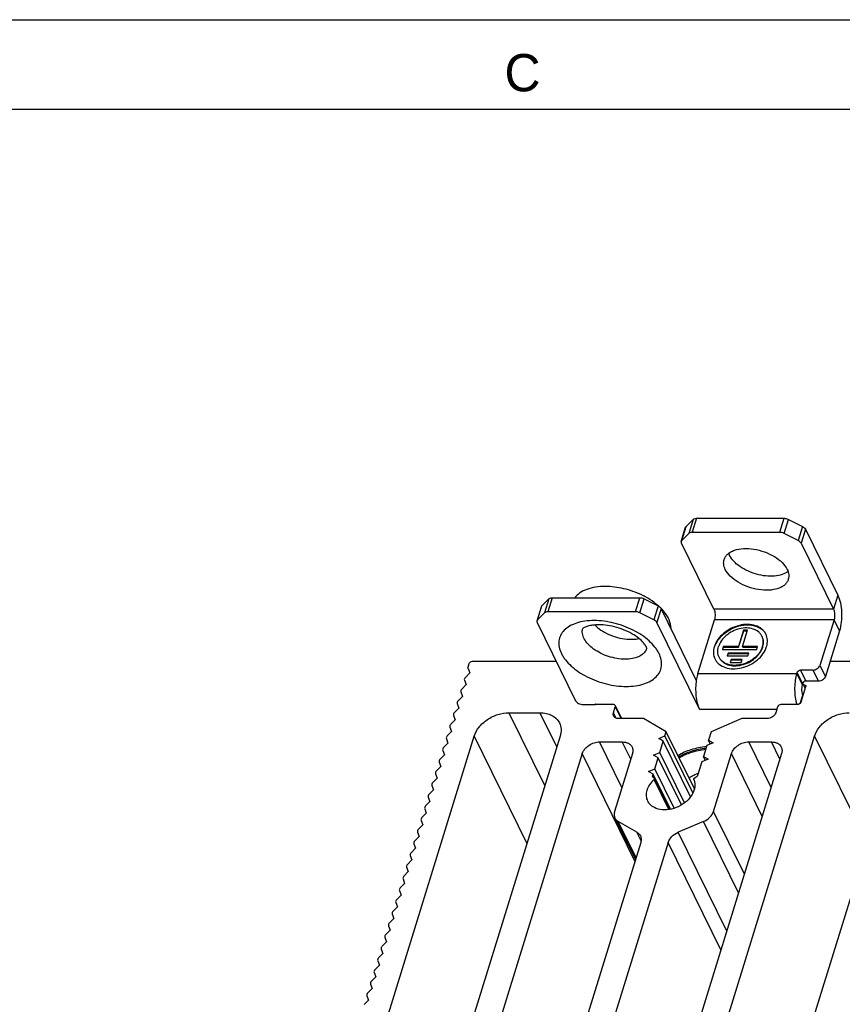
# Model space of a CAD drawing. Header units: millimetres. Extents: x 0 to 420, y 0 to 297.
# Tile 22 of 24: x 225 to 280, y 231 to 297. Entities that reach past the tile are written whole.
import ezdxf

# ---------------------------------------------------------------- set-up
doc = ezdxf.new("R2010")
doc.units = ezdxf.units.MM
doc.header["$LTSCALE"] = 23.1
doc.layers.get('0').update_dxf_attribs({"linetype": 'CONTINUOUS'})
doc.layers.add('ASSI', color=7, linetype='CONTINUOUS')
doc.styles.add('TEXTSTYLE_2', font='trium.ttf')

msp = doc.modelspace()

# ---------------------------------------------------------------- linework, layer by layer
at = {"color": 2, "linetype": 'CONTINUOUS'}
msp.add_line((0, 297), (420, 297), dxfattribs=at)
at = {"color": 7, "linetype": 'CONTINUOUS'}
for p, q in [((18, 291), (414, 291)), ((269.91162, 263.03562), (270.3833, 263.51158)), ((270.60808, 263.5844), (276.47397, 263.5844)), ((276.77023, 263.51158), (277.70904, 263.03562)), ((269.58577, 262.03791), (269.87625, 262.9779)), ((277.90323, 262.8598), (280.07949, 258.42504)), ((260.25234, 257.709), (260.72402, 258.18495)), ((260.9488, 258.25778), (266.81469, 258.25778)), ((267.11095, 258.18495), (268.04976, 257.709)), ((259.92649, 256.71128), (260.21697, 257.65128)), ((270.59619, 252.73981), (268.24394, 257.53318)), ((280.18655, 256.03665), (279.24249, 252.98167)), ((255.30434, 253.60833), (255.37696, 253.84333)), ((255.30494, 253.51042), (255.41358, 253.21667)), ((255.60959, 254), (261.21279, 254)), ((279.55718, 254), (287.4783, 254)), ((255.41358, 253.21667), (255.12339, 252.92292)), ((255.17151, 252.43334), (254.88132, 252.1396)), ((255.06287, 252.72709), (255.17151, 252.43334)), ((277.91936, 252.27668), (277.60467, 251.25835)), ((277.69145, 252.43334), (277.71566, 252.51168)), ((277.69145, 252.43334), (277.78356, 252.43334)), ((278.77724, 252.66834), (277.94828, 252.66834)), ((254.92944, 251.65002), (254.63925, 251.35627)), ((254.8208, 251.94376), (254.92944, 251.65002)), ((277.72294, 251.73087), (277.73997, 251.69617)), ((254.68738, 250.86669), (254.39719, 250.57294)), ((254.57874, 251.16044), (254.68738, 250.86669)), ((265.02983, 251.10169), (263.92455, 251.10169)), ((265.04459, 250.55336), (265.16563, 250.94502)), ((265.16096, 251.03313), (265.5886, 250.16169)), ((276.03415, 250.94502), (275.91311, 250.55336)), ((277.37205, 251.10169), (276.26677, 251.10169)), ((254.33667, 250.37711), (254.44531, 250.08336)), ((258.04453, 250.55336), (260.11692, 250.55336)), ((267.06503, 250.16169), (265.38409, 250.16169)), ((268.58466, 249.28206), (267.06503, 250.16169)), ((273.65061, 250.16169), (271.58732, 249.28206)), ((275.33155, 250.16169), (273.65061, 250.16169)), ((254.0946, 249.59378), (254.20324, 249.30004)), ((254.44531, 250.08336), (254.15512, 249.78961)), ((248.31105, 225.0169), (255.71828, 248.9867)), ((253.85254, 248.81046), (253.96118, 248.51671)), ((254.20324, 249.30004), (253.91305, 249.00629)), ((261.47491, 248.9867), (254.06768, 225.0169)), ((268.07668, 248.81553), (268.4957, 248.99417)), ((268.38529, 248.63689), (268.07668, 248.81553)), ((268.4957, 248.99417), (268.58466, 249.28206)), ((270.36716, 245.18053), (268.4957, 248.99417)), ((270.46428, 245.4518), (268.58466, 249.28206)), ((271.10731, 225.0169), (278.51453, 248.9867)), ((271.58732, 249.28206), (271.41363, 248.72001)), ((284.27117, 248.9867), (276.86394, 225.0169)), ((253.96118, 248.51671), (253.67099, 248.22296)), ((264.11706, 248.59504), (265.63681, 248.59504)), ((268.15681, 247.89751), (268.38529, 248.63689)), ((270.20961, 244.91933), (268.38529, 248.63689)), ((271.30323, 248.36273), (271.07474, 247.62335)), ((271.72225, 248.54137), (271.30323, 248.36273)), ((271.53351, 248.47573), (271.41363, 248.72001)), ((271.41363, 248.72001), (271.72225, 248.54137)), ((274.11057, 248.59504), (275.63032, 248.59504)), ((253.71911, 247.73338), (253.42892, 247.43963)), ((253.61047, 248.02713), (253.71911, 247.73338)), ((262.95393, 247.81171), (255.9098, 225.0169)), ((266.3158, 247.81171), (265.11935, 243.94)), ((267.73778, 247.71887), (268.15681, 247.89751)), ((268.0464, 247.54023), (267.73778, 247.71887)), ((267.81791, 246.80086), (268.0464, 247.54023)), ((269.60108, 244.37213), (268.0464, 247.54023)), ((269.81451, 244.51947), (268.15681, 247.89751)), ((276.30931, 247.81171), (269.26518, 225.0169)), ((271.19461, 247.37907), (271.07474, 247.62335)), ((271.07474, 247.62335), (271.38336, 247.44471)), ((271.75099, 243.94), (272.94744, 247.81171)), ((253.47705, 246.95005), (253.18686, 246.65631)), ((253.36841, 247.2438), (253.47705, 246.95005)), ((270.96433, 247.26607), (270.67705, 246.33641)), ((271.38336, 247.44471), (270.96433, 247.26607)), ((253.23498, 246.16673), (252.94479, 245.87298)), ((253.12634, 246.46048), (253.23498, 246.16673)), ((267.39889, 246.62221), (267.81791, 246.80086)), ((267.70751, 246.44358), (267.39889, 246.62221)), ((267.67439, 246.33641), (267.70751, 246.44358)), ((268.8657, 244.08343), (267.70751, 246.44358)), ((267.7878, 246.15891), (268.81172, 244.07238)), ((269.11907, 244.14937), (267.81791, 246.80086)), ((252.88427, 245.67715), (252.99291, 245.3834)), ((252.64221, 244.89382), (252.75085, 244.60007)), ((252.99291, 245.3834), (252.70272, 245.08965)), ((252.75085, 244.60007), (252.46066, 244.30633)), ((252.50878, 243.81675), (252.21859, 243.523)), ((252.40014, 244.11049), (252.50878, 243.81675)), ((252.26671, 243.03342), (251.97652, 242.73967)), ((252.15807, 243.32717), (252.26671, 243.03342)), ((265.14268, 243.49946), (266.51426, 240.70448)), ((266.62033, 242.53802), (265.37025, 243.26162)), ((271.08083, 243.26162), (269.38352, 242.53802)), ((252.02465, 242.25009), (251.73446, 241.95635)), ((251.91601, 242.54384), (252.02465, 242.25009)), ((251.67394, 241.76051), (251.78258, 241.46677)), ((266.87123, 241.85964), (261.66643, 225.0169)), ((268.71335, 241.85964), (263.50855, 225.0169)), ((251.43187, 240.97719), (251.54052, 240.68344)), ((251.78258, 241.46677), (251.49239, 241.17302)), ((251.54052, 240.68344), (251.25032, 240.38969)), ((251.29845, 239.90011), (251.00826, 239.60636)), ((251.18981, 240.19386), (251.29845, 239.90011)), ((251.05638, 239.11679), (250.76619, 238.82304)), ((250.94774, 239.41053), (251.05638, 239.11679)), ((250.81432, 238.33346), (250.52413, 238.03971)), ((250.70568, 238.62721), (250.81432, 238.33346)), ((250.46361, 237.84388), (250.57225, 237.55013)), ((250.22154, 237.06055), (250.33018, 236.7668)), ((250.57225, 237.55013), (250.28206, 237.25638)), ((249.97948, 236.27723), (250.08812, 235.98348)), ((250.33018, 236.7668), (250.03999, 236.47306)), ((250.08812, 235.98348), (249.79793, 235.68973)), ((249.84605, 235.20015), (249.55586, 234.9064)), ((249.73741, 235.4939), (249.84605, 235.20015)), ((249.60398, 234.41682), (249.31379, 234.12308)), ((249.49534, 234.71057), (249.60398, 234.41682)), ((249.36192, 233.6335), (249.07173, 233.33975)), ((249.25328, 233.92724), (249.36192, 233.6335)), ((249.01121, 233.14392), (249.11985, 232.85017)), ((248.76915, 232.36059), (248.87779, 232.06684)), ((249.11985, 232.85017), (248.82966, 232.55642)), ((248.87779, 232.06684), (248.5876, 231.7731)), ((248.63572, 231.28352), (248.34553, 230.98977)), ((248.52708, 231.57726), (248.63572, 231.28352))]:
    msp.add_line(p, q, dxfattribs=at)
at = {"color": 9, "linetype": 'CONTINUOUS'}
for p, q in [((270.3833, 263.51158), (270.09282, 262.57158)), ((270.60808, 263.5844), (270.3176, 262.64441)), ((276.1835, 262.64441), (276.47397, 263.5844)), ((276.47975, 262.57158), (276.77023, 263.51158)), ((269.62114, 262.09563), (269.91162, 263.03562)), ((277.70904, 263.03562), (277.41856, 262.09563)), ((277.90323, 262.8598), (277.61275, 261.91981)), ((260.72402, 258.18495), (260.43354, 257.24496)), ((260.9488, 258.25778), (260.65832, 257.31779)), ((266.52421, 257.31779), (266.81469, 258.25778)), ((266.82047, 257.24496), (267.11095, 258.18495)), ((280.07949, 258.42504), (279.78901, 257.48505)), ((259.96186, 256.769), (260.25234, 257.709)), ((268.04976, 257.709), (267.75928, 256.769)), ((268.24394, 257.53318), (267.95346, 256.59319)), ((279.78901, 257.48505), (271.77578, 257.48505)), ((279.8205, 256.78258), (271.80727, 256.78258)), ((280.18655, 256.03665), (279.8205, 256.78258)), ((277.94828, 252.66834), (277.58223, 253.41427)), ((278.41119, 253.41427), (278.77724, 252.66834)), ((278.87644, 253.7276), (279.24249, 252.98167)), ((270.69376, 253.17927), (277.3254, 253.17927)), ((277.3254, 253.17927), (277.69145, 252.43334)), ((277.71566, 252.51168), (277.34961, 253.25761)), ((277.89659, 252.20301), (277.78356, 252.43334)), ((277.55158, 251.17634), (277.72294, 251.73087)), ((265.16563, 250.94502), (265.55003, 250.16169)), ((270.80082, 250.79088), (275.98651, 250.79088)), ((258.04453, 250.55336), (260.44648, 245.65871)), ((260.11692, 250.55336), (261.24724, 248.24999)), ((265.2231, 250.1896), (265.04459, 250.55336)), ((255.71828, 248.9867), (259.25055, 241.78868)), ((278.51453, 248.9867), (282.04681, 241.78868)), ((265.61474, 245.54308), (264.11706, 248.59504)), ((266.20197, 247.44336), (265.63681, 248.59504)), ((275.60825, 245.54308), (274.11057, 248.59504)), ((276.19548, 247.44336), (275.63032, 248.59504)), ((266.4862, 240.61369), (262.95393, 247.81171)), ((275.01029, 243.60807), (272.94744, 247.81171)), ((267.74778, 246.18685), (267.67439, 246.33641)), ((268.75024, 244.06295), (267.76357, 246.07359)), ((273.81384, 239.73636), (271.75099, 243.94)), ((266.55709, 240.84309), (265.37025, 243.26162)), ((273.42626, 238.48214), (271.08083, 243.26162)), ((266.89553, 241.97722), (266.62033, 242.53802)), ((272.63321, 235.91584), (269.38352, 242.53802)), ((272.24563, 234.66162), (268.71335, 241.85964))]:
    msp.add_line(p, q, dxfattribs=at)
at = {"color": 3, "linetype": 'CONTINUOUS'}
for p, q in [((270.3176, 262.64441), (276.1835, 262.64441)), ((270.09282, 262.57158), (269.62114, 262.09563)), ((277.41856, 262.09563), (276.47975, 262.57158)), ((271.77578, 257.48505), (269.59951, 261.91981)), ((277.61275, 261.91981), (279.78901, 257.48505)), ((260.43354, 257.24496), (259.96186, 256.769)), ((266.52421, 257.31779), (260.65832, 257.31779)), ((267.75928, 256.769), (266.82047, 257.24496)), ((270.69376, 253.17927), (271.80727, 256.78258)), ((279.8205, 256.78258), (278.87644, 253.7276)), ((259.94023, 256.59319), (262.51305, 251.35033)), ((270.80082, 250.79088), (267.95346, 256.59319)), ((278.41119, 253.41427), (277.58223, 253.41427)), ((277.3254, 253.17927), (277.34961, 253.25761)), ((263.00349, 251.10169), (263.83245, 251.10169))]:
    msp.add_line(p, q, dxfattribs=at)
at = {"color": 7, "linetype": 'CONTINUOUS'}
for centre, radius, start, end in [((264.54842, 253.4443), 5.5418, 61.8143864, 64.4171375), ((264.61441, 253.56935), 5.40041, 61.5584258, 61.8048292), ((265.47668, 254.81008), 3.88643, 47.8136402, 50.3164415), ((278.4304, 252.20579), 0.77319, 162.884305, 166.2320739), ((267.77393, 246.29471), 0.10563, 191.3541563, 206.0662041), ((267.77285, 246.29435), 0.1045, 206.1462972, 213.0734366)]:
    msp.add_arc(centre, radius, start, end, dxfattribs=at)
at = {"color": 3, "linetype": 'CONTINUOUS'}
for centre, radius, start, end in [((265.46895, 258.06908), 2.33832, 224.3356953, 228.9285866), ((265.63379, 258.25306), 2.58532, 228.8533147, 230.0489962), ((279.9605, 251.87297), 2.75601, 193.4422436, 196.2569998)]:
    msp.add_arc(centre, radius, start, end, dxfattribs=at)
at = {"color": 7, "linetype": 'CONTINUOUS'}
for points, knots in [([(270.3833, 263.51158), (270.39528, 263.52367), (270.46057, 263.57161), (270.54513, 263.5844), (270.60808, 263.5844)], [0, 0, 0, 0, 0.21286124, 1, 1, 1, 1]), ([(276.47397, 263.5844), (276.49876, 263.5844), (276.60086, 263.57744), (276.70118, 263.54658), (276.77023, 263.51158)], [0, 0, 0, 0, 0.24251381, 1, 1, 1, 1]), ([(269.87625, 262.9779), (269.88121, 262.99396), (269.89238, 263.0145), (269.90749, 263.03144), (269.91162, 263.03562)], [0, 0, 0, 0, 0.74081255, 1, 1, 1, 1]), ([(277.70904, 263.03562), (277.75189, 263.01389), (277.82671, 262.96533), (277.88546, 262.89601), (277.90323, 262.8598)], [0, 0, 0, 0, 0.5436472, 1, 1, 1, 1]), ([(264.4996, 259.01508), (264.27945, 259.01508), (263.85927, 258.98602), (263.27747, 258.84365), (262.79543, 258.60919), (262.54369, 258.38245), (262.4487, 258.25874)], [0, 0, 0, 0, 0.29298586, 0.55792049, 0.79242841, 1, 1, 1, 1]), ([(266.94146, 258.44279), (266.55646, 258.62718), (265.75601, 258.90676), (264.91372, 259.01508), (264.4996, 259.01508)], [0, 0, 0, 0, 0.50758434, 1, 1, 1, 1]), ([(260.72402, 258.18495), (260.736, 258.19704), (260.80129, 258.24499), (260.88585, 258.25778), (260.9488, 258.25778)], [0, 0, 0, 0, 0.21286124, 1, 1, 1, 1]), ([(266.81469, 258.25778), (266.83948, 258.25778), (266.94158, 258.25082), (267.0419, 258.21996), (267.11095, 258.18495)], [0, 0, 0, 0, 0.24251381, 1, 1, 1, 1]), ([(267.95835, 257.80101), (267.90088, 257.84873), (267.65695, 258.04012), (267.39329, 258.2059), (267.18642, 258.31795)], [0, 0, 0, 0, 0.24098375, 1, 1, 1, 1]), ([(280.07949, 258.42504), (280.11616, 258.35031), (280.18118, 258.18401), (280.28065, 257.80635), (280.3418, 257.27981), (280.32281, 256.64529), (280.24577, 256.2283), (280.18655, 256.03665)], [0, 0, 0, 0, 0.10264004, 0.21932096, 0.48086264, 0.75267975, 1, 1, 1, 1]), ([(260.21697, 257.65128), (260.22193, 257.66733), (260.2331, 257.68788), (260.2482, 257.70482), (260.25234, 257.709)], [0, 0, 0, 0, 0.74081255, 1, 1, 1, 1]), ([(268.04976, 257.709), (268.09261, 257.68727), (268.16743, 257.6387), (268.22618, 257.56938), (268.24394, 257.53318)], [0, 0, 0, 0, 0.5436472, 1, 1, 1, 1]), ([(268.4158, 257.34773), (268.40221, 257.36414), (268.34608, 257.43036), (268.28714, 257.49417), (268.24133, 257.54099)], [0, 0, 0, 0, 0.24548162, 1, 1, 1, 1]), ([(268.89936, 256.20104), (268.89863, 256.3954), (268.79532, 256.81688), (268.5604, 257.17329), (268.4158, 257.34773)], [0, 0, 0, 0, 0.4617275, 1, 1, 1, 1]), ([(255.30494, 253.51042), (255.30218, 253.51786), (255.29352, 253.54984), (255.29695, 253.5844), (255.30434, 253.60833)], [0, 0, 0, 0, 0.24050521, 1, 1, 1, 1]), ([(255.37696, 253.84333), (255.3909, 253.88843), (255.46099, 253.96786), (255.55907, 254), (255.60959, 254)], [0, 0, 0, 0, 0.48301201, 1, 1, 1, 1]), ([(255.12339, 252.92292), (255.09635, 252.89555), (255.05414, 252.83475), (255.05155, 252.7577), (255.06287, 252.72709)], [0, 0, 0, 0, 0.54102806, 1, 1, 1, 1]), ([(279.24249, 252.98167), (279.21462, 252.89148), (279.10757, 252.77131), (278.93008, 252.68618), (278.82733, 252.66834), (278.77724, 252.66834)], [0, 0, 0, 0, 0.48036958, 0.74510773, 1, 1, 1, 1]), ([(254.88132, 252.1396), (254.85428, 252.11222), (254.81207, 252.05142), (254.80948, 251.97438), (254.8208, 251.94376)], [0, 0, 0, 0, 0.54102806, 1, 1, 1, 1]), ([(277.67942, 252.3898), (277.6658, 252.33443), (277.64865, 252.21742), (277.64771, 252.04171), (277.66993, 251.87632), (277.70167, 251.77422), (277.72294, 251.73087)], [0, 0, 0, 0, 0.25516745, 0.52652214, 0.78393078, 1, 1, 1, 1]), ([(277.94828, 252.66834), (277.89777, 252.66834), (277.79971, 252.63617), (277.72959, 252.55677), (277.71566, 252.51168)], [0, 0, 0, 0, 0.51698181, 1, 1, 1, 1]), ([(277.81624, 252.43067), (277.83741, 252.42712), (277.87724, 252.41364), (277.90627, 252.38203), (277.91471, 252.36479)], [0, 0, 0, 0, 0.52795957, 1, 1, 1, 1]), ([(277.91471, 252.36479), (277.91788, 252.35832), (277.92816, 252.33013), (277.92604, 252.29829), (277.91936, 252.27668)], [0, 0, 0, 0, 0.24160513, 1, 1, 1, 1]), ([(254.63925, 251.35627), (254.61221, 251.3289), (254.57, 251.2681), (254.56742, 251.19105), (254.57874, 251.16044)], [0, 0, 0, 0, 0.54102806, 1, 1, 1, 1]), ([(263.92455, 251.10169), (263.8996, 251.10169), (263.852, 251.10953), (263.81274, 251.13978), (263.80056, 251.15785)], [0, 0, 0, 0, 0.53378367, 1, 1, 1, 1]), ([(265.16098, 251.03314), (265.15052, 251.05451), (265.11005, 251.09236), (265.05735, 251.10169), (265.02983, 251.10169)], [0, 0, 0, 0, 0.46374184, 1, 1, 1, 1]), ([(265.16563, 250.94502), (265.16796, 250.95257), (265.17452, 250.98162), (265.17061, 251.01347), (265.16098, 251.03314)], [0, 0, 0, 0, 0.26513601, 1, 1, 1, 1]), ([(276.26677, 251.10169), (276.21625, 251.10169), (276.11817, 251.06955), (276.04808, 250.99012), (276.03415, 250.94502)], [0, 0, 0, 0, 0.51698799, 1, 1, 1, 1]), ([(277.60467, 251.25835), (277.59074, 251.21326), (277.52064, 251.13383), (277.42256, 251.10169), (277.37205, 251.10169)], [0, 0, 0, 0, 0.48301201, 1, 1, 1, 1]), ([(254.39719, 250.57294), (254.37015, 250.54557), (254.32794, 250.48477), (254.32535, 250.40772), (254.33667, 250.37711)], [0, 0, 0, 0, 0.54102806, 1, 1, 1, 1]), ([(255.71828, 248.9867), (255.78542, 249.20398), (256.02925, 249.63101), (256.58783, 250.12928), (257.28156, 250.46553), (257.79407, 250.55336), (258.04453, 250.55336)], [0, 0, 0, 0, 0.22990926, 0.48384169, 0.7467915, 1, 1, 1, 1]), ([(260.11692, 250.55336), (260.26095, 250.55336), (260.53941, 250.52577), (260.92177, 250.39216), (261.23164, 250.17264), (261.37641, 249.97331), (261.42823, 249.86778)], [0, 0, 0, 0, 0.27792722, 0.53496119, 0.7731369, 1, 1, 1, 1]), ([(265.05627, 250.33309), (265.04033, 250.36556), (265.0218, 250.4406), (265.03316, 250.51637), (265.04459, 250.55336)], [0, 0, 0, 0, 0.48301564, 1, 1, 1, 1]), ([(265.38409, 250.16169), (265.31526, 250.16169), (265.21207, 250.18121), (265.10542, 250.25689), (265.06922, 250.30672), (265.05627, 250.33309)], [0, 0, 0, 0, 0.53330788, 0.772386, 1, 1, 1, 1]), ([(275.91311, 250.55336), (275.87828, 250.44062), (275.70299, 250.24212), (275.45784, 250.16169), (275.33155, 250.16169)], [0, 0, 0, 0, 0.48301819, 1, 1, 1, 1]), ([(278.51453, 248.9867), (278.58168, 249.20398), (278.82551, 249.63101), (279.38408, 250.12928), (280.07782, 250.46553), (280.59033, 250.55336), (280.84079, 250.55336)], [0, 0, 0, 0, 0.22990926, 0.48384169, 0.7467915, 1, 1, 1, 1]), ([(254.15512, 249.78961), (254.12808, 249.76224), (254.08587, 249.70144), (254.08328, 249.6244), (254.0946, 249.59378)], [0, 0, 0, 0, 0.54102806, 1, 1, 1, 1]), ([(261.42823, 249.86778), (261.49193, 249.73803), (261.5664, 249.43793), (261.52067, 249.13479), (261.47491, 248.9867)], [0, 0, 0, 0, 0.48256263, 1, 1, 1, 1]), ([(253.91305, 249.00629), (253.88602, 248.97892), (253.84381, 248.91812), (253.84122, 248.84107), (253.85254, 248.81046)], [0, 0, 0, 0, 0.54102806, 1, 1, 1, 1]), ([(253.67099, 248.22296), (253.64395, 248.19559), (253.60174, 248.13479), (253.59915, 248.05774), (253.61047, 248.02713)], [0, 0, 0, 0, 0.54102806, 1, 1, 1, 1]), ([(262.95393, 247.81171), (263.0236, 248.03718), (263.29127, 248.33756), (263.73494, 248.55046), (263.99182, 248.59504), (264.11706, 248.59504)], [0, 0, 0, 0, 0.48036979, 0.74507542, 1, 1, 1, 1]), ([(265.63681, 248.59504), (265.7088, 248.59504), (265.84803, 248.5812), (266.03924, 248.51448), (266.19413, 248.40462), (266.26658, 248.30503), (266.29248, 248.25226)], [0, 0, 0, 0, 0.27783813, 0.5350061, 0.773139, 1, 1, 1, 1]), ([(266.29248, 248.25226), (266.32433, 248.18737), (266.36153, 248.03731), (266.33868, 247.88575), (266.3158, 247.81171)], [0, 0, 0, 0, 0.48264392, 1, 1, 1, 1]), ([(272.94744, 247.81171), (273.01712, 248.03718), (273.28478, 248.33756), (273.72845, 248.55046), (273.98533, 248.59504), (274.11057, 248.59504)], [0, 0, 0, 0, 0.48036979, 0.74507542, 1, 1, 1, 1]), ([(275.63032, 248.59504), (275.70231, 248.59504), (275.84154, 248.5812), (276.03275, 248.51448), (276.18764, 248.40462), (276.26009, 248.30503), (276.28599, 248.25226)], [0, 0, 0, 0, 0.27783813, 0.5350061, 0.773139, 1, 1, 1, 1]), ([(276.28599, 248.25226), (276.31784, 248.18737), (276.35504, 248.03731), (276.33219, 247.88575), (276.30931, 247.81171)], [0, 0, 0, 0, 0.48264392, 1, 1, 1, 1]), ([(253.42892, 247.43963), (253.40188, 247.41226), (253.35967, 247.35146), (253.35708, 247.27441), (253.36841, 247.2438)], [0, 0, 0, 0, 0.54102806, 1, 1, 1, 1]), ([(253.18686, 246.65631), (253.15982, 246.62894), (253.11761, 246.56814), (253.11502, 246.49109), (253.12634, 246.46048)], [0, 0, 0, 0, 0.54102806, 1, 1, 1, 1]), ([(267.67037, 246.27392), (267.66731, 246.28912), (267.66768, 246.31081), (267.67277, 246.33117), (267.67439, 246.33641)], [0, 0, 0, 0, 0.73868919, 1, 1, 1, 1]), ([(267.75155, 246.1887), (267.74457, 246.19102), (267.71898, 246.2015), (267.69637, 246.22028), (267.68528, 246.23732)], [0, 0, 0, 0, 0.26560565, 1, 1, 1, 1]), ([(267.75155, 246.1887), (267.75556, 246.18738), (267.77016, 246.18119), (267.78265, 246.16935), (267.78781, 246.15891)], [0, 0, 0, 0, 0.26618854, 1, 1, 1, 1]), ([(267.78781, 246.15891), (267.79408, 246.14621), (267.79478, 246.11184), (267.77575, 246.08532), (267.76357, 246.07359)], [0, 0, 0, 0, 0.45574497, 1, 1, 1, 1]), ([(270.42543, 246.07359), (270.42119, 246.0837), (270.41958, 246.10875), (270.43657, 246.14375), (270.46763, 246.17237), (270.49439, 246.1848), (270.50859, 246.1887)], [0, 0, 0, 0, 0.20900593, 0.44863107, 0.71923223, 1, 1, 1, 1]), ([(270.67705, 246.33641), (270.67185, 246.31958), (270.63673, 246.25062), (270.56529, 246.2043), (270.50859, 246.1887)], [0, 0, 0, 0, 0.23049852, 1, 1, 1, 1]), ([(252.94479, 245.87298), (252.91775, 245.84561), (252.87554, 245.78481), (252.87295, 245.70776), (252.88427, 245.67715)], [0, 0, 0, 0, 0.54102806, 1, 1, 1, 1]), ([(267.35159, 244.62318), (267.29943, 244.72954), (267.23674, 244.9741), (267.28707, 245.36204), (267.46664, 245.74379), (267.65474, 245.96871), (267.76357, 246.07359)], [0, 0, 0, 0, 0.22143907, 0.4578435, 0.71747477, 1, 1, 1, 1]), ([(270.42543, 246.07359), (270.45628, 246.00009), (270.49873, 245.84074), (270.49998, 245.49449), (270.33363, 245.04316), (269.93817, 244.58), (269.39901, 244.22882), (268.7873, 244.0363), (268.1835, 244.02773), (267.73642, 244.19115), (267.47801, 244.41611), (267.38655, 244.55188), (267.35159, 244.62318)], [0, 0, 0, 0, 0.05250172, 0.10712827, 0.22595309, 0.35957198, 0.50223883, 0.64434795, 0.77651525, 0.8936904, 0.94769921, 1, 1, 1, 1]), ([(252.70272, 245.08965), (252.67568, 245.06228), (252.63347, 245.00148), (252.63088, 244.92443), (252.64221, 244.89382)], [0, 0, 0, 0, 0.54102806, 1, 1, 1, 1]), ([(252.46066, 244.30633), (252.43362, 244.27896), (252.39141, 244.21816), (252.38882, 244.14111), (252.40014, 244.11049)], [0, 0, 0, 0, 0.54102806, 1, 1, 1, 1]), ([(252.21859, 243.523), (252.19155, 243.49563), (252.14934, 243.43483), (252.14675, 243.35778), (252.15807, 243.32717)], [0, 0, 0, 0, 0.54102806, 1, 1, 1, 1]), ([(265.11935, 243.94), (265.09648, 243.86598), (265.07371, 243.71442), (265.1108, 243.56435), (265.14265, 243.49945)], [0, 0, 0, 0, 0.51728805, 1, 1, 1, 1]), ([(271.08083, 243.26162), (271.23822, 243.32872), (271.51666, 243.51109), (271.70556, 243.79297), (271.75099, 243.94)], [0, 0, 0, 0, 0.52646928, 1, 1, 1, 1]), ([(265.14265, 243.49945), (265.1666, 243.45066), (265.23194, 243.35849), (265.32127, 243.28997), (265.37025, 243.26162)], [0, 0, 0, 0, 0.48991215, 1, 1, 1, 1]), ([(251.97652, 242.73967), (251.94948, 242.7123), (251.90727, 242.6515), (251.90469, 242.57445), (251.91601, 242.54384)], [0, 0, 0, 0, 0.54102806, 1, 1, 1, 1]), ([(266.62033, 242.53802), (266.66931, 242.50967), (266.75864, 242.44115), (266.82398, 242.34898), (266.84793, 242.30019)], [0, 0, 0, 0, 0.51008785, 1, 1, 1, 1]), ([(266.84793, 242.30019), (266.87978, 242.23529), (266.91687, 242.08522), (266.8941, 241.93366), (266.87123, 241.85964)], [0, 0, 0, 0, 0.48271195, 1, 1, 1, 1]), ([(268.71335, 241.85964), (268.75879, 242.00667), (268.94768, 242.28855), (269.22613, 242.47092), (269.38352, 242.53802)], [0, 0, 0, 0, 0.47353072, 1, 1, 1, 1]), ([(251.73446, 241.95635), (251.70742, 241.92897), (251.66521, 241.86817), (251.66262, 241.79113), (251.67394, 241.76051)], [0, 0, 0, 0, 0.54102806, 1, 1, 1, 1]), ([(251.49239, 241.17302), (251.46535, 241.14565), (251.42314, 241.08485), (251.42055, 241.0078), (251.43187, 240.97719)], [0, 0, 0, 0, 0.54102806, 1, 1, 1, 1]), ([(251.25032, 240.38969), (251.22329, 240.36232), (251.18108, 240.30152), (251.17849, 240.22447), (251.18981, 240.19386)], [0, 0, 0, 0, 0.54102806, 1, 1, 1, 1]), ([(251.00826, 239.60636), (250.98122, 239.57899), (250.93901, 239.51819), (250.93642, 239.44115), (250.94774, 239.41053)], [0, 0, 0, 0, 0.54102806, 1, 1, 1, 1]), ([(250.76619, 238.82304), (250.73915, 238.79567), (250.69694, 238.73487), (250.69435, 238.65782), (250.70568, 238.62721)], [0, 0, 0, 0, 0.54102806, 1, 1, 1, 1]), ([(250.52413, 238.03971), (250.49709, 238.01234), (250.45488, 237.95154), (250.45229, 237.87449), (250.46361, 237.84388)], [0, 0, 0, 0, 0.54102806, 1, 1, 1, 1]), ([(250.28206, 237.25638), (250.25502, 237.22901), (250.21281, 237.16821), (250.21022, 237.09116), (250.22154, 237.06055)], [0, 0, 0, 0, 0.54102806, 1, 1, 1, 1]), ([(250.03999, 236.47306), (250.01295, 236.44569), (249.97074, 236.38489), (249.96815, 236.30784), (249.97948, 236.27723)], [0, 0, 0, 0, 0.54102806, 1, 1, 1, 1]), ([(249.79793, 235.68973), (249.77089, 235.66236), (249.72868, 235.60156), (249.72609, 235.52451), (249.73741, 235.4939)], [0, 0, 0, 0, 0.54102806, 1, 1, 1, 1]), ([(249.55586, 234.9064), (249.52882, 234.87903), (249.48661, 234.81823), (249.48402, 234.74118), (249.49534, 234.71057)], [0, 0, 0, 0, 0.54102806, 1, 1, 1, 1]), ([(249.31379, 234.12308), (249.28675, 234.09571), (249.24454, 234.03491), (249.24196, 233.95786), (249.25328, 233.92724)], [0, 0, 0, 0, 0.54102806, 1, 1, 1, 1]), ([(249.07173, 233.33975), (249.04469, 233.31238), (249.00248, 233.25158), (248.99989, 233.17453), (249.01121, 233.14392)], [0, 0, 0, 0, 0.54102806, 1, 1, 1, 1]), ([(248.82966, 232.55642), (248.80262, 232.52905), (248.76041, 232.46825), (248.75782, 232.3912), (248.76915, 232.36059)], [0, 0, 0, 0, 0.54102806, 1, 1, 1, 1]), ([(248.5876, 231.7731), (248.56056, 231.74572), (248.51835, 231.68492), (248.51576, 231.60788), (248.52708, 231.57726)], [0, 0, 0, 0, 0.54102806, 1, 1, 1, 1])]:
    msp.add_open_spline(points, degree=3, knots=knots, dxfattribs=at)
at = {"color": 3, "linetype": 'CONTINUOUS'}
for points, knots in [([(270.3176, 262.64441), (270.29438, 262.64441), (270.21552, 262.63955), (270.1326, 262.61172), (270.09282, 262.57158)], [0, 0, 0, 0, 0.29127777, 1, 1, 1, 1]), ([(276.47975, 262.57158), (276.45673, 262.58325), (276.36294, 262.62388), (276.25987, 262.64441), (276.1835, 262.64441)], [0, 0, 0, 0, 0.25255874, 1, 1, 1, 1]), ([(269.58577, 262.03791), (269.58011, 262.01963), (269.57707, 261.97798), (269.59016, 261.93887), (269.59951, 261.91981)], [0, 0, 0, 0, 0.47402273, 1, 1, 1, 1]), ([(269.62114, 262.09563), (269.61701, 262.09145), (269.6019, 262.07451), (269.59074, 262.05396), (269.58577, 262.03791)], [0, 0, 0, 0, 0.25918745, 1, 1, 1, 1]), ([(277.61275, 261.91981), (277.59498, 261.95601), (277.53623, 262.02533), (277.46141, 262.0739), (277.41856, 262.09563)], [0, 0, 0, 0, 0.4563528, 1, 1, 1, 1]), ([(271.77578, 257.48505), (271.79879, 257.43816), (271.832, 257.32706), (271.85295, 257.14833), (271.84734, 256.96156), (271.82469, 256.83895), (271.80727, 256.78258)], [0, 0, 0, 0, 0.2190261, 0.48066439, 0.75257406, 1, 1, 1, 1]), ([(279.78901, 257.48505), (279.81202, 257.43816), (279.84523, 257.32706), (279.86618, 257.14833), (279.86057, 256.96156), (279.83792, 256.83895), (279.8205, 256.78258)], [0, 0, 0, 0, 0.21902618, 0.48066455, 0.75257384, 1, 1, 1, 1]), ([(259.92649, 256.71128), (259.92083, 256.693), (259.91779, 256.65135), (259.93088, 256.61225), (259.94023, 256.59319)], [0, 0, 0, 0, 0.47402273, 1, 1, 1, 1]), ([(259.96186, 256.769), (259.95772, 256.76483), (259.94262, 256.74789), (259.93145, 256.72734), (259.92649, 256.71128)], [0, 0, 0, 0, 0.25918745, 1, 1, 1, 1]), ([(260.65832, 257.31779), (260.63509, 257.31779), (260.55623, 257.31293), (260.47332, 257.2851), (260.43354, 257.24496)], [0, 0, 0, 0, 0.29127777, 1, 1, 1, 1]), ([(266.82047, 257.24496), (266.79745, 257.25663), (266.70366, 257.29726), (266.60059, 257.31779), (266.52421, 257.31779)], [0, 0, 0, 0, 0.25255874, 1, 1, 1, 1]), ([(267.95346, 256.59319), (267.9357, 256.62939), (267.87695, 256.69871), (267.80213, 256.74728), (267.75928, 256.769)], [0, 0, 0, 0, 0.4563528, 1, 1, 1, 1]), ([(263.97367, 256.27117), (264.12264, 256.14637), (264.45933, 255.92145), (265.02136, 255.67196), (265.62315, 255.51206), (266.03623, 255.4719), (266.23834, 255.4719)], [0, 0, 0, 0, 0.23858229, 0.49356098, 0.75187055, 1, 1, 1, 1]), ([(266.23834, 255.4719), (266.28339, 255.4719), (266.45675, 255.47576), (266.62998, 255.49521), (266.75583, 255.52045)], [0, 0, 0, 0, 0.25979465, 1, 1, 1, 1]), ([(277.34961, 253.25761), (277.36354, 253.3027), (277.43366, 253.3821), (277.53172, 253.41427), (277.58223, 253.41427)], [0, 0, 0, 0, 0.48301819, 1, 1, 1, 1]), ([(278.41119, 253.41427), (278.46128, 253.41427), (278.56403, 253.43211), (278.74152, 253.51724), (278.84857, 253.63742), (278.87644, 253.7276)], [0, 0, 0, 0, 0.25489227, 0.51963042, 1, 1, 1, 1]), ([(270.69376, 253.17927), (270.6833, 253.14543), (270.64223, 253.00115), (270.6128, 252.85366), (270.59559, 252.7404)], [0, 0, 0, 0, 0.23618735, 1, 1, 1, 1]), ([(277.3254, 253.17927), (277.28009, 253.03264), (277.21312, 252.71557), (277.17323, 252.2217), (277.1908, 251.71896), (277.24251, 251.38891), (277.27999, 251.23229)], [0, 0, 0, 0, 0.2341424, 0.49218614, 0.75431614, 1, 1, 1, 1]), ([(270.59559, 252.7404), (270.56916, 252.56641), (270.54061, 252.21183), (270.56113, 251.69023), (270.64132, 251.21049), (270.7389, 250.91706), (270.80082, 250.79088)], [0, 0, 0, 0, 0.26614601, 0.53625092, 0.78744552, 1, 1, 1, 1]), ([(262.51305, 251.35033), (262.53082, 251.31412), (262.58961, 251.24481), (262.70814, 251.16774), (262.85044, 251.11552), (262.95301, 251.10169), (263.00349, 251.10169)], [0, 0, 0, 0, 0.21145382, 0.46334984, 0.73529532, 1, 1, 1, 1])]:
    msp.add_open_spline(points, degree=3, knots=knots, dxfattribs=at)
at = {"color": 7, "linetype": 'CONTINUOUS'}
msp.add_open_spline([(277.78356, 252.43334), (277.79449, 252.43334), (277.80546, 252.43247), (277.81624, 252.43067)], degree=3, dxfattribs=at)
at = {"layer": 'ASSI', "color": 3, "linetype": 'CONTINUOUS'}
for p, q in [((273.7539, 256.07758), (273.41501, 254.98093)), ((273.69133, 254.98093), (274.03022, 256.07758)), ((274.03022, 256.07758), (273.7539, 256.07758)), ((272.40184, 254.98093), (272.34132, 254.78509)), ((272.34132, 254.78509), (274.64398, 254.78509)), ((273.41501, 254.98093), (272.40184, 254.98093)), ((274.70449, 254.98093), (273.69133, 254.98093)), ((274.64398, 254.78509), (274.70449, 254.98093)), ((272.72923, 254.5501), (272.66872, 254.35427)), ((272.66872, 254.35427), (274.05031, 254.35427)), ((274.11083, 254.5501), (272.72923, 254.5501)), ((272.91847, 254.11927), (272.85795, 253.92344)), ((273.65532, 254.11927), (272.91847, 254.11927)), ((273.5948, 253.92344), (273.65532, 254.11927)), ((274.05031, 254.35427), (274.11083, 254.5501)), ((272.85795, 253.92344), (273.5948, 253.92344))]:
    msp.add_line(p, q, dxfattribs=at)
at = {"layer": 'ASSI', "color": 7, "linetype": 'CONTINUOUS'}
for p, q in [((273.43026, 254.94985), (273.76915, 256.0465)), ((273.7539, 256.07758), (273.76915, 256.0465)), ((273.76915, 256.0465), (274.02061, 256.0465)), ((272.36401, 254.77808), (272.41709, 254.94985)), ((272.40184, 254.98093), (272.41709, 254.94985)), ((272.41709, 254.94985), (273.43026, 254.94985)), ((273.41501, 254.98093), (273.43026, 254.94985)), ((273.69133, 254.98093), (273.70658, 254.94985)), ((273.70658, 254.94985), (274.69489, 254.94985)), ((272.69141, 254.34725), (272.74449, 254.51902)), ((272.72923, 254.5501), (272.74449, 254.51902)), ((272.74449, 254.51902), (274.10122, 254.51902)), ((272.88064, 253.91642), (272.93372, 254.08819)), ((272.91847, 254.11927), (272.93372, 254.08819)), ((272.93372, 254.08819), (273.64571, 254.08819))]:
    msp.add_line(p, q, dxfattribs=at)
at = {"layer": 'ASSI', "color": 9, "linetype": 'CONTINUOUS'}
for centre, radius, start, end in [((266.57745, 255.09526), 0.74611, 333.4558106, 341.1804048), ((271.41237, 244.26841), 2.30451, 119.5644031, 124.3795531), ((271.48507, 244.14214), 2.45022, 118.6521838, 119.5862705), ((271.54311, 244.03445), 2.57254, 115.7943615, 118.6364293), ((271.65837, 243.79229), 2.84073, 112.1228521, 115.762025), ((271.75007, 243.56663), 3.08431, 109.545654, 112.1223928)]:
    msp.add_arc(centre, radius, start, end, dxfattribs=at)
at = {"layer": 'ASSI', "color": 3, "linetype": 'CONTINUOUS'}
for points, knots in [([(272.45918, 260.82228), (272.48029, 260.89053), (272.54476, 261.02491), (272.69813, 261.19757), (272.90279, 261.3397), (273.25062, 261.49104), (273.77985, 261.57836), (274.46777, 261.53456), (275.17029, 261.35209), (275.81614, 261.04862), (276.34072, 260.65578), (276.59833, 260.32696), (276.68126, 260.15797)], [0, 0, 0, 0, 0.04317937, 0.08863464, 0.13810643, 0.19258223, 0.31675011, 0.45771905, 0.60665871, 0.75286264, 0.88623413, 1, 1, 1, 1]), ([(272.53649, 260.15797), (272.48387, 260.2652), (272.41019, 260.48517), (272.42738, 260.71945), (272.45918, 260.82228)], [0, 0, 0, 0, 0.52599992, 1, 1, 1, 1]), ([(276.75857, 259.49366), (276.73746, 259.42541), (276.67299, 259.29103), (276.51962, 259.11837), (276.31496, 258.97624), (275.96712, 258.8249), (275.4379, 258.73758), (274.74998, 258.78138), (274.04746, 258.96385), (273.40161, 259.26732), (272.87703, 259.66016), (272.61941, 259.98898), (272.53649, 260.15797)], [0, 0, 0, 0, 0.04317937, 0.08863464, 0.13810643, 0.19258223, 0.31675011, 0.45771905, 0.60665871, 0.75286264, 0.88623413, 1, 1, 1, 1]), ([(276.68126, 260.15797), (276.73388, 260.05074), (276.80756, 259.83077), (276.79037, 259.59649), (276.75857, 259.49366)], [0, 0, 0, 0, 0.52599992, 1, 1, 1, 1]), ([(264.05758, 256.44558), (263.9213, 256.44558), (263.67296, 256.43147), (263.35048, 256.36773), (263.1319, 256.28505), (263.02746, 256.22137), (262.99612, 256.19386)], [0, 0, 0, 0, 0.36930775, 0.67199947, 0.8870043, 1, 1, 1, 1]), ([(267.28495, 254.84453), (267.28261, 254.87214), (267.24264, 254.98183), (267.10449, 255.19791), (266.81605, 255.48859), (266.39045, 255.79354), (265.86084, 256.06677), (265.26996, 256.27887), (264.66234, 256.41225), (264.25432, 256.44558), (264.05758, 256.44558)], [0, 0, 0, 0, 0.02205308, 0.09121184, 0.20306308, 0.34536412, 0.5063491, 0.67563819, 0.84347, 1, 1, 1, 1]), ([(275.25884, 255.81795), (275.22675, 255.88329), (275.14689, 256.00867), (274.92969, 256.22623), (274.55761, 256.41775), (274.03126, 256.49376), (273.46386, 256.42387), (272.90603, 256.21476), (272.27109, 255.79847), (271.90917, 255.324), (271.80315, 254.98093)], [0, 0, 0, 0, 0.05092547, 0.10299181, 0.21361589, 0.33632896, 0.46990973, 0.609565, 0.7488128, 1, 1, 1, 1]), ([(274.98952, 255.68579), (274.9625, 255.74081), (274.89525, 255.84639), (274.71234, 256.0296), (274.39902, 256.19088), (273.95577, 256.25489), (273.47797, 256.19604), (273.00821, 256.01995), (272.47352, 255.66938), (272.16875, 255.26983), (272.07947, 254.98093)], [0, 0, 0, 0, 0.05092547, 0.10299181, 0.21361589, 0.33632896, 0.46990973, 0.609565, 0.7488128, 1, 1, 1, 1]), ([(275.02686, 254.98093), (275.06347, 255.0994), (275.10006, 255.34191), (275.04049, 255.58198), (274.98952, 255.68579)], [0, 0, 0, 0, 0.51743698, 1, 1, 1, 1]), ([(275.30318, 254.98093), (275.34666, 255.12161), (275.39011, 255.40959), (275.31936, 255.69468), (275.25884, 255.81795)], [0, 0, 0, 0, 0.51743698, 1, 1, 1, 1]), ([(271.80315, 254.98093), (271.75968, 254.84024), (271.71623, 254.55226), (271.78697, 254.26717), (271.8475, 254.14391)], [0, 0, 0, 0, 0.51743698, 1, 1, 1, 1]), ([(271.8475, 254.14391), (271.87959, 254.07856), (271.95944, 253.95318), (272.17665, 253.73562), (272.54872, 253.5441), (273.07508, 253.46809), (273.64247, 253.53798), (274.2003, 253.74709), (274.83525, 254.16338), (275.19717, 254.63786), (275.30318, 254.98093)], [0, 0, 0, 0, 0.05092547, 0.10299181, 0.21361589, 0.33632896, 0.46990973, 0.609565, 0.7488128, 1, 1, 1, 1]), ([(272.11682, 254.27607), (272.06585, 254.37987), (272.00627, 254.61995), (272.04286, 254.86246), (272.07947, 254.98093)], [0, 0, 0, 0, 0.48256302, 1, 1, 1, 1]), ([(275.02686, 254.98093), (274.93759, 254.69202), (274.63281, 254.29247), (274.09812, 253.94191), (273.62837, 253.76582), (273.15056, 253.70696), (272.70732, 253.77097), (272.39399, 253.93225), (272.21108, 254.11546), (272.14383, 254.22104), (272.11682, 254.27607)], [0, 0, 0, 0, 0.2511872, 0.390435, 0.53009027, 0.66367104, 0.78638411, 0.89700819, 0.94907453, 1, 1, 1, 1])]:
    msp.add_open_spline(points, degree=3, knots=knots, dxfattribs=at)
at = {"layer": 'ASSI', "color": 7, "linetype": 'CONTINUOUS'}
for points, knots in [([(272.82697, 261.09796), (272.82109, 261.10994), (272.7988, 261.15719), (272.7795, 261.20586), (272.7671, 261.24272)], [0, 0, 0, 0, 0.25546347, 1, 1, 1, 1]), ([(276.74145, 260.01443), (276.62242, 259.92456), (276.32459, 259.78219), (275.81041, 259.68923), (275.22947, 259.70171), (274.62441, 259.81903), (274.03991, 260.03199), (273.5196, 260.32515), (273.10198, 260.67628), (272.89675, 260.95576), (272.82697, 261.09796)], [0, 0, 0, 0, 0.10082219, 0.21857154, 0.35064456, 0.49132892, 0.63340007, 0.76941356, 0.89292661, 1, 1, 1, 1]), ([(271.8184, 254.94985), (271.92331, 255.28933), (272.27949, 255.75951), (272.90562, 256.17518), (273.45676, 256.38665), (274.01926, 256.46213), (274.54376, 256.39469), (274.91825, 256.21292), (275.14071, 256.00305), (275.22424, 255.8813), (275.25832, 255.81763)], [0, 0, 0, 0, 0.25053436, 0.38941473, 0.52889328, 0.66260265, 0.78573843, 0.89686544, 0.94907436, 1, 1, 1, 1]), ([(275.04212, 254.94985), (275.07162, 255.0453), (275.10639, 255.23862), (275.08242, 255.43457), (275.05567, 255.52447)], [0, 0, 0, 0, 0.51578478, 1, 1, 1, 1]), ([(271.80231, 254.26748), (271.77054, 254.37423), (271.74207, 254.60693), (271.78337, 254.83649), (271.8184, 254.94985)], [0, 0, 0, 0, 0.48421522, 1, 1, 1, 1]), ([(272.13206, 254.24498), (272.1864, 254.13434), (272.35454, 253.92822), (272.7224, 253.74033), (273.16587, 253.67577), (273.6436, 253.73479), (274.11338, 253.91082), (274.64807, 254.26139), (274.95284, 254.66094), (275.04212, 254.94985)], [0, 0, 0, 0, 0.10245688, 0.21314777, 0.33593467, 0.46959432, 0.60933151, 0.74866322, 1, 1, 1, 1])]:
    msp.add_open_spline(points, degree=3, knots=knots, dxfattribs=at)
at = {"layer": 'ASSI', "color": 9, "linetype": 'CONTINUOUS'}
for points, knots in [([(263.7429, 256.72726), (263.53673, 256.72726), (263.1412, 256.70224), (262.58763, 256.58118), (262.11561, 256.38101), (261.74258, 256.10608), (261.48649, 255.76179), (261.36627, 255.36233), (261.38929, 254.93292), (261.5175, 254.57828), (261.67679, 254.29781), (261.88631, 254.00461), (262.22244, 253.65307), (262.71234, 253.27535), (263.28118, 252.94445), (263.90798, 252.67258), (264.77813, 252.40593), (265.4606, 252.31383), (265.90869, 252.31383)], [0, 0, 0, 0, 0.06937076, 0.13284998, 0.18981807, 0.24066498, 0.28699786, 0.3316887, 0.37815904, 0.4292353, 0.4570833, 0.48655635, 0.55028736, 0.619886, 0.69407845, 0.77117169, 0.84922169, 1, 1, 1, 1]), ([(265.90869, 252.31383), (266.11486, 252.31383), (266.51039, 252.33884), (267.06396, 252.4599), (267.53598, 252.66007), (267.90901, 252.93501), (268.1651, 253.27929), (268.28532, 253.67875), (268.2623, 254.10816), (268.13409, 254.46281), (267.9748, 254.74328), (267.76528, 255.03648), (267.42915, 255.38802), (266.93925, 255.76573), (266.37041, 256.09664), (265.74361, 256.3685), (264.87346, 256.63515), (264.19099, 256.72726), (263.7429, 256.72726)], [0, 0, 0, 0, 0.06937076, 0.13284998, 0.18981807, 0.24066498, 0.28699786, 0.3316887, 0.37815904, 0.4292353, 0.4570833, 0.48655635, 0.55028736, 0.619886, 0.69407845, 0.77117169, 0.84922169, 1, 1, 1, 1]), ([(265.82683, 254.14024), (265.64272, 254.14024), (265.26633, 254.17366), (264.71353, 254.30822), (264.18747, 254.52042), (263.72145, 254.79692), (263.34429, 255.12117), (263.0787, 255.47436), (262.96338, 255.79047), (262.95284, 256.03051), (262.97277, 256.14281), (262.98862, 256.19602)], [0, 0, 0, 0, 0.14162516, 0.28917418, 0.43622222, 0.57637441, 0.70422994, 0.81643886, 0.91312271, 0.9572891, 1, 1, 1, 1]), ([(267.24492, 254.76183), (267.19578, 254.66342), (267.04257, 254.47616), (266.71173, 254.28181), (266.29461, 254.16396), (265.98843, 254.14024), (265.82683, 254.14024)], [0, 0, 0, 0, 0.2037218, 0.43473572, 0.70071169, 1, 1, 1, 1]), ([(271.27655, 248.28141), (270.9216, 248.24357), (270.25843, 248.11729), (269.63482, 247.84718), (269.36947, 247.67952)], [0, 0, 0, 0, 0.53211304, 1, 1, 1, 1]), ([(271.24093, 248.16531), (270.90221, 248.12579), (270.26918, 247.99936), (269.6746, 247.73766), (269.42092, 247.57648)], [0, 0, 0, 0, 0.5315366, 1, 1, 1, 1]), ([(271.21569, 248.08371), (270.8881, 248.04444), (270.27498, 247.92104), (269.69803, 247.67035), (269.45012, 247.51642)], [0, 0, 0, 0, 0.53065533, 1, 1, 1, 1])]:
    msp.add_open_spline(points, degree=3, knots=knots, dxfattribs=at)

# ---------------------------------------------------------------- texts
at = {"color": 2, "linetype": 'CONTINUOUS', "insert": (258.95204, 294.69835), "char_height": 2.5, "width": 2.5, "attachment_point": 2, "line_spacing_factor": 0.9, "style": 'TEXTSTYLE_2'}
msp.add_mtext('C', dxfattribs=at)

doc.saveas('drawing.dxf')
